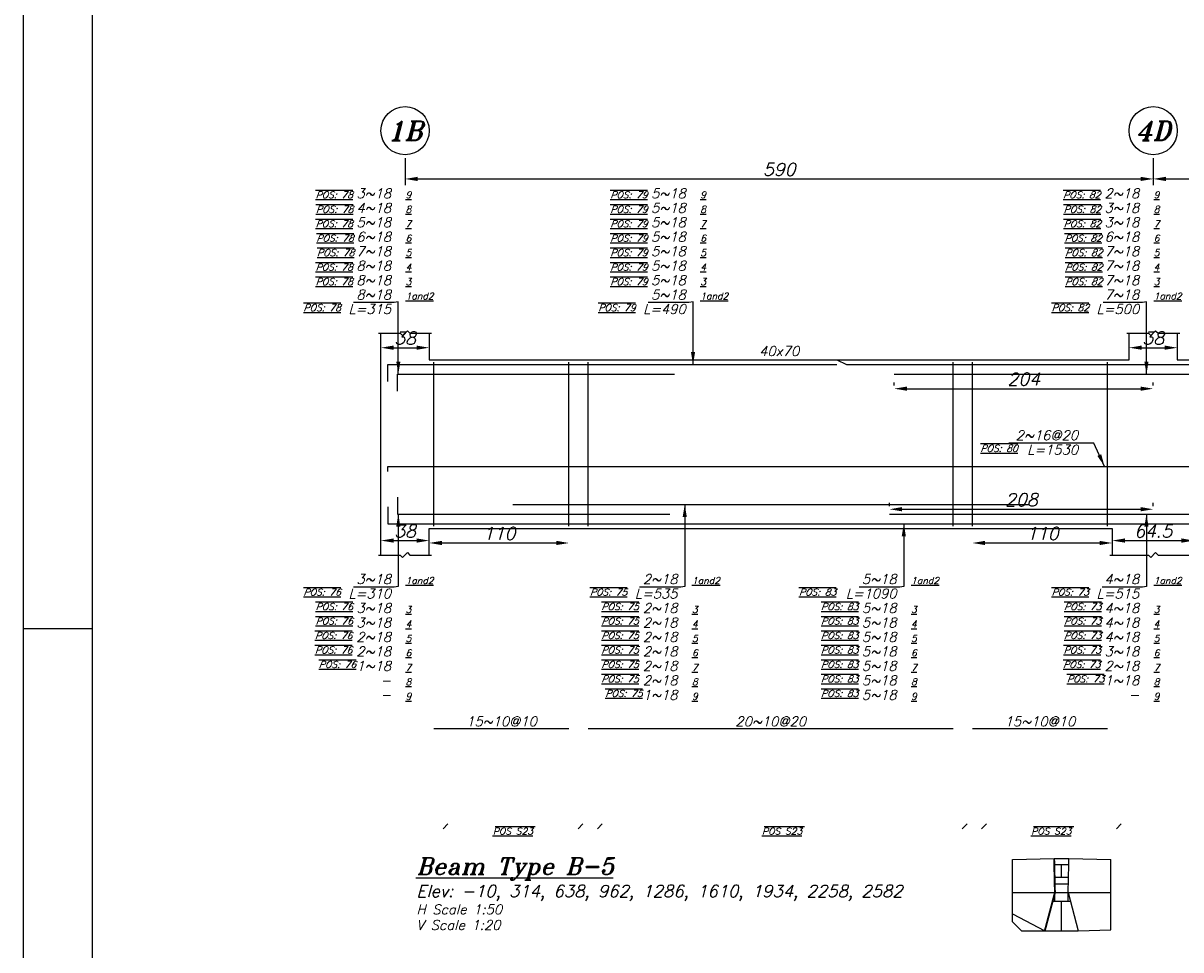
# Model space of a CAD drawing. Header units: inches. Extents: x 826 to 1034, y 702 to 834.
# Tile 66 of 93: x 941 to 959, y 790 to 804. Entities that reach past the tile are written whole.
import ezdxf
from ezdxf.enums import TextEntityAlignment as Align

# ---------------------------------------------------------------- set-up
doc = ezdxf.new("R2010")
doc.units = ezdxf.units.IN
doc.header["$MEASUREMENT"] = 0
for name, color, linetype in [('2', 2, 'Continuous'), ('5', 5, 'Continuous'), ('SAZE_DRAWINGS', 7, 'Continuous')]:
    doc.layers.add(name, color=color, linetype=linetype)
doc.styles.add('SAZE_STYLE', font='romansp.shx', dxfattribs={"oblique": 15})
doc.styles.add('SAZE_STYLE1', font='romant.shx', dxfattribs={"oblique": 15})
doc.dimstyles.new('SAZE_DIM_STYLE', dxfattribs={"dimtxt": 0.2, "dimasz": 0.2, "dimexe": 0.1, "dimexo": 0.05, "dimgap": 0.05, "dimtad": 0, "dimzin": 0, "dimdsep": 46, "dimtxsty": 'SAZE_STYLE', "dimcen": 0.09, "dimclrd": 2, "dimclre": 2, "dimclrt": 3, "dimadec": 0, "dimazin": 0, "dimtfac": 1, "dimtdec": 4, "dimtix": 1, "dimtmove": 1, "dimatfit": 3, "dimfxl": 1, "dimtolj": 1, "dimtzin": 0, "dimarcsym": 0})

# ---------------------------------------------------------------- blocks, each defined once
blk = doc.blocks.new('*D1790')
at = {"layer": 'Defpoints', "color": 0, "transparency": 16777216}
for p in [(946.566, 799.436), (947.327, 799.436), (947.327, 799.208)]:
    blk.add_point(p, dxfattribs=at)
at = {"layer": 'SAZE_DRAWINGS', "color": 2, "lineweight": -2, "transparency": 16777216}
blk.add_line((946.766, 799.208), (947.127, 799.208), dxfattribs=at)
at = {"layer": 'SAZE_DRAWINGS', "color": 2, "transparency": 16777216}
for points in [[(946.766, 799.242), (946.766, 799.175), (946.566, 799.208)], [(947.127, 799.242), (947.127, 799.175), (947.327, 799.208)]]:
    blk.add_solid(points, dxfattribs=at)
at = {"layer": 'SAZE_DRAWINGS', "color": 3, "transparency": 16777216, "insert": (946.946, 799.358), "char_height": 0.2, "attachment_point": 5, "style": 'SAZE_STYLE'}
blk.add_mtext('\\A1;38', dxfattribs=at)
blk = doc.blocks.new('*D1791')
at = {"layer": 'Defpoints', "color": 0, "transparency": 16777216}
for p in [(947.327, 796.167), (946.566, 795.939), (947.327, 795.939)]:
    blk.add_point(p, dxfattribs=at)
at = {"layer": 'SAZE_DRAWINGS', "color": 2, "lineweight": -2, "transparency": 16777216}
blk.add_line((946.766, 796.167), (947.127, 796.167), dxfattribs=at)
at = {"layer": 'SAZE_DRAWINGS', "color": 2, "transparency": 16777216}
for points in [[(946.766, 796.201), (946.766, 796.134), (946.566, 796.167)], [(947.127, 796.201), (947.127, 796.134), (947.327, 796.167)]]:
    blk.add_solid(points, dxfattribs=at)
at = {"layer": 'SAZE_DRAWINGS', "color": 3, "transparency": 16777216, "insert": (946.946, 796.317), "char_height": 0.2, "attachment_point": 5, "style": 'SAZE_STYLE'}
blk.add_mtext('\\A1;38', dxfattribs=at)
blk = doc.blocks.new('*D1792')
at = {"layer": 'Defpoints', "color": 0, "transparency": 16777216}
for p in [(958.365, 799.436), (959.125, 799.436), (959.125, 799.208)]:
    blk.add_point(p, dxfattribs=at)
at = {"layer": 'SAZE_DRAWINGS', "color": 2, "lineweight": -2, "transparency": 16777216}
blk.add_line((958.565, 799.208), (958.925, 799.208), dxfattribs=at)
at = {"layer": 'SAZE_DRAWINGS', "color": 2, "transparency": 16777216}
for points in [[(958.565, 799.242), (958.565, 799.175), (958.365, 799.208)], [(958.925, 799.242), (958.925, 799.175), (959.125, 799.208)]]:
    blk.add_solid(points, dxfattribs=at)
at = {"layer": 'SAZE_DRAWINGS', "color": 3, "transparency": 16777216, "insert": (958.745, 799.358), "char_height": 0.2, "attachment_point": 5, "style": 'SAZE_STYLE'}
blk.add_mtext('\\A1;38', dxfattribs=at)
blk = doc.blocks.new('*D1793')
at = {"layer": 'Defpoints', "color": 0, "transparency": 16777216}
for p in [(959.391, 796.167), (958.099, 795.939), (959.391, 795.939)]:
    blk.add_point(p, dxfattribs=at)
at = {"layer": 'SAZE_DRAWINGS', "color": 2, "lineweight": -2, "transparency": 16777216}
blk.add_line((958.299, 796.167), (959.191, 796.167), dxfattribs=at)
at = {"layer": 'SAZE_DRAWINGS', "color": 2, "transparency": 16777216}
for points in [[(958.299, 796.201), (958.299, 796.134), (958.099, 796.167)], [(959.191, 796.201), (959.191, 796.134), (959.391, 796.167)]]:
    blk.add_solid(points, dxfattribs=at)
at = {"layer": 'SAZE_DRAWINGS', "color": 3, "transparency": 16777216, "insert": (958.745, 796.317), "char_height": 0.2, "attachment_point": 5, "style": 'SAZE_STYLE'}
blk.add_mtext('\\A1;64.5', dxfattribs=at)
blk = doc.blocks.new('*D1830')
at = {"layer": 'Defpoints', "color": 0, "transparency": 16777216}
for p in [(946.946, 802.249), (958.745, 802.249), (958.745, 801.869)]:
    blk.add_point(p, dxfattribs=at)
at = {"layer": 'SAZE_DRAWINGS', "color": 2, "lineweight": -2, "transparency": 16777216}
for p, q in [((946.946, 802.199), (946.946, 801.769)), ((958.745, 802.199), (958.745, 801.769)), ((947.146, 801.869), (958.545, 801.869))]:
    blk.add_line(p, q, dxfattribs=at)
at = {"layer": 'SAZE_DRAWINGS', "color": 2, "transparency": 16777216}
for points in [[(947.146, 801.903), (947.146, 801.836), (946.946, 801.869)], [(958.545, 801.903), (958.545, 801.836), (958.745, 801.869)]]:
    blk.add_solid(points, dxfattribs=at)
at = {"layer": 'SAZE_DRAWINGS', "color": 3, "transparency": 16777216, "insert": (952.846, 802.019), "char_height": 0.2, "attachment_point": 5, "style": 'SAZE_STYLE'}
blk.add_mtext('\\A1;590', dxfattribs=at)
blk = doc.blocks.new('*D1831')
at = {"layer": 'Defpoints', "color": 0, "transparency": 16777216}
for p in [(958.745, 802.249), (968.935, 802.249), (968.935, 801.869)]:
    blk.add_point(p, dxfattribs=at)
at = {"layer": 'SAZE_DRAWINGS', "color": 2, "lineweight": -2, "transparency": 16777216}
for p, q in [((958.745, 802.199), (958.745, 801.769)), ((968.935, 802.199), (968.935, 801.769)), ((958.945, 801.869), (968.735, 801.869))]:
    blk.add_line(p, q, dxfattribs=at)
at = {"layer": 'SAZE_DRAWINGS', "color": 2, "transparency": 16777216}
for points in [[(958.945, 801.903), (958.945, 801.836), (958.745, 801.869)], [(968.735, 801.903), (968.735, 801.836), (968.935, 801.869)]]:
    blk.add_solid(points, dxfattribs=at)
at = {"layer": 'SAZE_DRAWINGS', "color": 3, "transparency": 16777216, "insert": (963.84, 802.019), "char_height": 0.2, "attachment_point": 5, "style": 'SAZE_STYLE'}
blk.add_mtext('\\A1;510', dxfattribs=at)
blk = doc.blocks.new('*D1832')
at = {"layer": 'Defpoints', "color": 0, "transparency": 16777216}
for p in [(954.661, 798.562), (958.745, 798.562), (958.745, 798.562)]:
    blk.add_point(p, dxfattribs=at)
at = {"layer": 'SAZE_DRAWINGS', "color": 2, "lineweight": -2, "transparency": 16777216}
for p, q in [((954.661, 798.612), (954.661, 798.662)), ((958.745, 798.612), (958.745, 798.662)), ((954.861, 798.562), (958.545, 798.562))]:
    blk.add_line(p, q, dxfattribs=at)
at = {"layer": 'SAZE_DRAWINGS', "color": 2, "transparency": 16777216}
for points in [[(954.861, 798.595), (954.861, 798.529), (954.661, 798.562)], [(958.545, 798.595), (958.545, 798.529), (958.745, 798.562)]]:
    blk.add_solid(points, dxfattribs=at)
at = {"layer": 'SAZE_DRAWINGS', "color": 3, "transparency": 16777216, "insert": (956.703, 798.712), "char_height": 0.2, "attachment_point": 5, "style": 'SAZE_STYLE'}
blk.add_mtext('\\A1;204', dxfattribs=at)
blk = doc.blocks.new('*D1833')
at = {"layer": 'Defpoints', "color": 0, "transparency": 16777216}
for p in [(954.586, 796.661), (958.745, 796.661), (958.745, 796.661)]:
    blk.add_point(p, dxfattribs=at)
at = {"layer": 'SAZE_DRAWINGS', "color": 2, "lineweight": -2, "transparency": 16777216}
for p, q in [((954.586, 796.711), (954.586, 796.761)), ((954.786, 796.661), (958.545, 796.661)), ((958.745, 796.711), (958.745, 796.761))]:
    blk.add_line(p, q, dxfattribs=at)
at = {"layer": 'SAZE_DRAWINGS', "color": 2, "transparency": 16777216}
for points in [[(954.786, 796.695), (954.786, 796.628), (954.586, 796.661)], [(958.545, 796.695), (958.545, 796.628), (958.745, 796.661)]]:
    blk.add_solid(points, dxfattribs=at)
at = {"layer": 'SAZE_DRAWINGS', "color": 3, "transparency": 16777216, "insert": (956.666, 796.811), "char_height": 0.2, "attachment_point": 5, "style": 'SAZE_STYLE'}
blk.add_mtext('\\A1;208', dxfattribs=at)
blk = doc.blocks.new('*D1834')
at = {"layer": 'Defpoints', "color": 0, "transparency": 16777216}
for p in [(947.327, 796.129), (949.531, 796.129), (949.531, 796.129)]:
    blk.add_point(p, dxfattribs=at)
at = {"layer": 'SAZE_DRAWINGS', "color": 2, "lineweight": -2, "transparency": 16777216}
blk.add_line((947.527, 796.129), (949.331, 796.129), dxfattribs=at)
at = {"layer": 'SAZE_DRAWINGS', "color": 2, "transparency": 16777216}
for points in [[(947.527, 796.163), (947.527, 796.096), (947.327, 796.129)], [(949.331, 796.163), (949.331, 796.096), (949.531, 796.129)]]:
    blk.add_solid(points, dxfattribs=at)
at = {"layer": 'SAZE_DRAWINGS', "color": 3, "transparency": 16777216, "insert": (948.429, 796.279), "char_height": 0.2, "attachment_point": 5, "style": 'SAZE_STYLE'}
blk.add_mtext('\\A1;110', dxfattribs=at)
blk = doc.blocks.new('*D1835')
at = {"layer": 'Defpoints', "color": 0, "transparency": 16777216}
for p in [(955.894, 796.129), (958.099, 796.129), (958.099, 796.129)]:
    blk.add_point(p, dxfattribs=at)
at = {"layer": 'SAZE_DRAWINGS', "color": 2, "lineweight": -2, "transparency": 16777216}
blk.add_line((956.094, 796.129), (957.899, 796.129), dxfattribs=at)
at = {"layer": 'SAZE_DRAWINGS', "color": 2, "transparency": 16777216}
for points in [[(956.094, 796.163), (956.094, 796.096), (955.894, 796.129)], [(957.899, 796.163), (957.899, 796.096), (958.099, 796.129)]]:
    blk.add_solid(points, dxfattribs=at)
at = {"layer": 'SAZE_DRAWINGS', "color": 3, "transparency": 16777216, "insert": (956.997, 796.279), "char_height": 0.2, "attachment_point": 5, "style": 'SAZE_STYLE'}
blk.add_mtext('\\A1;110', dxfattribs=at)

msp = doc.modelspace()

# ---------------------------------------------------------------- linework, layer by layer
at = {"layer": '2'}
msp.add_line((940.9232, 794.7817), (942.0129, 794.7817), dxfattribs=at)
msp.add_lwpolyline([(1025.6176, 832.842), (940.9232, 832.842), (940.9232, 775.8088), (1025.6176, 775.8088)], close=True, dxfattribs=at)
at = {"layer": '5'}
msp.add_lwpolyline([(942.0129, 776.8273), (1024.5991, 776.8273), (1024.5991, 831.8235), (942.0129, 831.8235)], close=True, dxfattribs=at)
at = {"layer": 'SAZE_DRAWINGS', "color": 8}
for points in [[(946.5283, 799.4364), (946.8704, 799.4364), (946.9084, 799.3984), (946.9845, 799.4744), (947.0225, 799.4364), (947.3646, 799.4364)], [(958.327, 799.4364), (958.6691, 799.4364), (958.7071, 799.3984), (958.7831, 799.4744), (958.8212, 799.4364), (959.1633, 799.4364)], [(946.5283, 795.9392), (946.8704, 795.9392), (946.9084, 795.9012), (946.9845, 795.9772), (947.0225, 795.9392), (947.3646, 795.9392)], [(958.0609, 795.9392), (958.6691, 795.9392), (958.7071, 795.9012), (958.7831, 795.9772), (958.8212, 795.9392), (959.4294, 795.9392)], [(956.5238, 791.1388), (957.1831, 791.1548)], [(956.5238, 790.6168), (956.5238, 791.1388)], [(957.1831, 791.1548), (957.416, 791.1548)], [(957.4139, 791.0585), (957.416, 791.1548)], [(957.416, 791.1548), (958.0754, 791.1388)], [(958.0754, 790.6168), (958.0754, 791.1388)], [(957.1853, 791.0585), (957.4139, 791.0585)], [(957.2996, 790.8577), (957.2996, 791.0585)], [(957.404, 790.6168), (957.4139, 791.0585)], [(957.192, 790.7573), (957.4071, 790.7573)], [(957.1938, 790.8578), (957.4054, 790.8578)], [(956.5238, 790.6168), (957.1952, 790.6168)], [(956.5238, 790.2835), (956.5238, 790.6168)], [(957.1952, 790.4802), (957.1952, 790.6168)], [(957.1952, 790.6168), (957.404, 790.6168)], [(957.404, 790.4802), (957.404, 790.6168)], [(957.404, 790.6168), (957.5598, 790.0144)], [(957.404, 790.6168), (958.0754, 790.6168)], [(958.0774, 790.2835), (958.0754, 790.6168)], [(957.159, 790.4802), (957.4393, 790.4802)], [(957.2976, 790.0144), (957.2991, 790.4802)], [(956.5238, 790.1582), (956.5238, 790.2835)], [(956.5238, 790.2835), (957.0354, 790.0144)], [(958.0754, 790.0305), (958.0774, 790.2835)], [(956.5238, 790.1582), (956.6667, 790.0144)], [(957.5598, 790.0144), (958.0754, 790.0305)], [(956.6667, 790.0144), (957.0354, 790.0144)], [(957.0354, 790.0144), (957.5598, 790.0144)]]:
    msp.add_lwpolyline(points, dxfattribs=at)
at = {"layer": 'SAZE_DRAWINGS', "color": 3, "linetype": 'Continuous'}
for points in [[(946.5663, 795.9392), (946.5663, 799.4364)], [(947.3266, 799.4364), (947.3266, 799.0183), (958.365, 799.0183), (958.365, 799.4364)], [(959.1253, 799.4364), (959.1253, 799.0183), (968.4791, 799.0183), (968.4791, 799.4364)], [(947.3266, 795.9392), (947.3266, 796.3573), (958.0989, 796.3573), (958.0989, 795.9392)]]:
    msp.add_lwpolyline(points, dxfattribs=at)
at = {"layer": 'SAZE_DRAWINGS', "color": 4, "linetype": 'Continuous'}
for points in [[(947.4026, 796.3953), (947.4026, 798.9803)], [(949.5314, 796.3953), (949.5314, 798.9803)], [(949.8355, 796.3953), (949.8355, 798.9803)], [(955.59, 796.3953), (955.59, 798.9803)], [(955.8941, 796.3953), (955.8941, 798.9803)], [(958.0229, 796.3953), (958.0229, 798.9803)]]:
    msp.add_lwpolyline(points, dxfattribs=at)
at = {"layer": 'SAZE_DRAWINGS', "color": 6, "linetype": 'Continuous'}
for points in [[(951.9335, 799.0183), (953.7581, 799.0183), (953.9102, 798.9422), (969.285, 798.9422), (969.285, 798.6762)], [(946.6728, 798.6762), (946.6728, 798.9422), (953.7581, 798.9422)], [(946.8248, 798.5241), (946.8248, 798.7902), (951.1964, 798.7902)], [(954.6611, 798.7902), (962.2638, 798.7902)], [(946.8248, 796.8515), (946.8248, 796.5854), (951.1203, 796.5854)], [(946.6728, 796.6994), (946.6728, 796.4334), (962.8261, 796.4334)], [(948.6453, 796.7375), (956.7802, 796.7375)], [(954.5864, 796.5854), (962.4172, 796.5854)]]:
    msp.add_lwpolyline(points, dxfattribs=at)
at = {"layer": 'SAZE_DRAWINGS', "color": 5, "linetype": 'Continuous'}
msp.add_lwpolyline([(946.6728, 797.257), (946.6728, 797.333), (969.285, 797.333), (969.285, 797.257)], dxfattribs=at)
at = {"layer": 'SAZE_DRAWINGS', "color": 1}
for points in [[(947.4026, 793.2022), (949.5314, 793.2022)], [(949.8355, 793.2022), (955.59, 793.2022)], [(955.8941, 793.2022), (958.0229, 793.2022)], [(947.5461, 791.6228), (947.6221, 791.6988)], [(949.6748, 791.6228), (949.7509, 791.6988)], [(949.979, 791.6228), (950.055, 791.6988)], [(955.7335, 791.6228), (955.8095, 791.6988)], [(956.0376, 791.6228), (956.1136, 791.6988)], [(958.1663, 791.6228), (958.2424, 791.6988)]]:
    msp.add_lwpolyline(points, dxfattribs=at)
at = {"layer": 'SAZE_DRAWINGS', "color": 1, "const_width": 0.0304}
msp.add_lwpolyline([(957.0354, 790.0144), (957.1952, 790.6168), (957.1853, 791.0585), (957.1831, 791.1548)], dxfattribs=at)
at = {"layer": 'SAZE_DRAWINGS', "color": 2}
for centre in [(946.9465, 802.6296), (958.7451, 802.6296)]:
    msp.add_ellipse(centre, major_axis=(0.3801, 0), ratio=1, dxfattribs=at)

# ---------------------------------------------------------------- texts
at = {"layer": 'SAZE_DRAWINGS', "color": 3, "style": 'SAZE_STYLE1', "oblique": 15}
for s, p in [('1B', (946.9465, 802.6296)), ('4D', (958.7451, 802.6296))]:
    msp.add_text(s, height=0.30411, dxfattribs=at).set_placement(p, align=Align.MIDDLE_CENTER)
at = {"layer": 'SAZE_DRAWINGS', "color": 2, "style": 'SAZE_STYLE1', "oblique": 15}
msp.add_text('40x70', height=0.15205, dxfattribs=at).set_placement((952.8458, 799.1551), align=Align.MIDDLE_CENTER)
at = {"layer": 'SAZE_DRAWINGS', "color": 3, "style": 'SAZE_STYLE', "oblique": 15}
for s, p in [('15~10@10', (948.467, 793.2402)), ('20~10@20', (952.7127, 793.2402)), ('15~10@10', (956.9585, 793.2402))]:
    msp.add_text(s, height=0.15205, dxfattribs=at).set_placement(p, align=Align.CENTER)
at = {"layer": 'SAZE_DRAWINGS', "color": 2, "style": 'SAZE_STYLE', "oblique": 15}
for p in [(948.6487, 791.638), (952.8944, 791.638), (957.1401, 791.638)]:
    msp.add_text('%%U%%OPOS S23', height=0.106438, dxfattribs=at).set_placement(p, align=Align.TOP_CENTER)
at = {"layer": 'SAZE_DRAWINGS', "color": 4, "style": 'SAZE_STYLE1', "oblique": 15}
msp.add_text('%%UBeam Type B-5', height=0.266095, dxfattribs=at).set_placement((947.1279, 790.9005))
at = {"layer": 'SAZE_DRAWINGS', "color": 2, "style": 'SAZE_STYLE1', "oblique": 15}
for s, height, p in [('Elev: -10, 314, 638, 962, 1286, 1610, 1934, 2258, 2582', 0.190068, (947.1279, 790.5457)), ('H Scale 1:50', 0.152054, (947.1279, 790.276)), ('V Scale 1:20', 0.152054, (947.1279, 790.0298))]:
    msp.add_text(s, height=height, dxfattribs=at).set_placement(p)
at = {"layer": 'SAZE_DRAWINGS', "color": 3, "style": 'SAZE_STYLE'}
for s, insert, char_height, attachment_point in [('3~18', (946.726, 801.5652), 0.15205, 9), ('5~18', (951.3735, 801.5652), 0.15205, 9), ('2~18', (958.5246, 801.5652), 0.15205, 9), ('4~18', (946.726, 801.3371), 0.15205, 9), ('5~18', (951.3735, 801.3371), 0.15205, 9), ('3~18', (958.5246, 801.3371), 0.15205, 9), ('5~18', (946.726, 801.109), 0.15205, 9), ('5~18', (951.3735, 801.109), 0.15205, 9), ('3~18', (958.5246, 801.109), 0.15205, 9), ('6~18', (946.726, 800.8809), 0.15205, 9), ('5~18', (951.3735, 800.8809), 0.15205, 9), ('6~18', (958.5246, 800.8809), 0.15205, 9), ('7~18', (946.726, 800.6529), 0.15205, 9), ('5~18', (951.3735, 800.6529), 0.15205, 9), ('7~18', (958.5246, 800.6529), 0.15205, 9), ('8~18', (946.726, 800.4248), 0.15205, 9), ('5~18', (951.3735, 800.4248), 0.15205, 9), ('7~18', (958.5246, 800.4248), 0.15205, 9), ('8~18', (946.726, 800.1967), 0.15205, 9), ('5~18', (951.3735, 800.1967), 0.15205, 9), ('7~18', (958.5246, 800.1967), 0.15205, 9), ('\\A1;8~18', (946.726, 799.9686), 0.15205, 9), ('\\A1;5~18', (951.3735, 799.9686), 0.15205, 9), ('\\A1;7~18', (958.5246, 799.9686), 0.15205, 9), ('2~16@20', (957.5607, 797.7512), 0.15205, 9), ('\\A1;3~18', (946.726, 795.483), 0.15205, 9), ('\\A1;2~18', (951.2429, 795.483), 0.15205, 9), ('\\A1;5~18', (954.6982, 795.483), 0.15205, 9), ('\\A1;4~18', (958.5246, 795.483), 0.15205, 9), ('3~18', (946.726, 795.1789), 0.15205, 3), ('2~18', (951.2429, 795.1789), 0.15205, 3), ('5~18', (954.6982, 795.1789), 0.15205, 3), ('4~18', (958.5246, 795.1789), 0.15205, 3), ('3~18', (946.726, 794.9508), 0.15205, 3), ('2~18', (951.2429, 794.9508), 0.15205, 3), ('5~18', (954.6982, 794.9508), 0.15205, 3), ('4~18', (958.5246, 794.9508), 0.15205, 3), ('2~18', (946.726, 794.7227), 0.15205, 3), ('2~18', (951.2429, 794.7227), 0.15205, 3), ('5~18', (954.6982, 794.7227), 0.15205, 3), ('4~18', (958.5246, 794.7227), 0.15205, 3), ('2~18', (946.726, 794.4947), 0.15205, 3), ('2~18', (951.2429, 794.4947), 0.15205, 3), ('5~18', (954.6982, 794.4947), 0.15205, 3), ('3~18', (958.5246, 794.4947), 0.15205, 3), ('1~18', (946.726, 794.2666), 0.15205, 3), ('2~18', (951.2429, 794.2666), 0.15205, 3), ('5~18', (954.6982, 794.2666), 0.15205, 3), ('2~18', (958.5246, 794.2666), 0.15205, 3), ('2~18', (951.2429, 794.0385), 0.15205, 3), ('5~18', (954.6982, 794.0385), 0.15205, 3), ('1~18', (958.5246, 794.0385), 0.15205, 3), ('-', (946.726, 794.0385), 0.1521, 3), ('-', (946.726, 793.8104), 0.1521, 3), ('1~18', (951.2429, 793.8104), 0.15205, 3), ('5~18', (954.6982, 793.8104), 0.15205, 3), ('-', (958.5246, 793.8104), 0.1521, 3)]:
    msp.add_mtext(s, dxfattribs=dict(at, insert=insert, char_height=char_height, attachment_point=attachment_point))
at = {"layer": 'SAZE_DRAWINGS', "color": 2, "style": 'SAZE_STYLE'}
for s, insert, char_height, attachment_point in [('{\\Q20;\\L\\OPOS: 78}', (946.1226, 801.5652), 0.106438, 9), ('{\\L9}', (946.9541, 801.5652), 0.10644, 7), ('{\\Q20;\\L\\OPOS: 79}', (950.7702, 801.5652), 0.106438, 9), ('{\\L9}', (951.6016, 801.5652), 0.10644, 7), ('{\\Q20;\\L\\OPOS: 82}', (957.9128, 801.5652), 0.106438, 9), ('{\\L9}', (958.7527, 801.5652), 0.10644, 7), ('{\\Q20;\\L\\OPOS: 78}', (946.129, 801.3371), 0.106438, 9), ('{\\L8}', (946.9541, 801.3371), 0.10644, 7), ('{\\Q20;\\L\\OPOS: 79}', (950.7702, 801.3371), 0.106438, 9), ('{\\L8}', (951.6016, 801.3371), 0.10644, 7), ('{\\Q20;\\L\\OPOS: 82}', (957.9213, 801.3371), 0.106438, 9), ('{\\L8}', (958.7527, 801.3371), 0.10644, 7), ('{\\Q20;\\L\\OPOS: 78}', (946.1226, 801.109), 0.106438, 9), ('{\\L7}', (946.9541, 801.109), 0.10644, 7), ('{\\Q20;\\L\\OPOS: 79}', (950.7702, 801.109), 0.106438, 9), ('{\\L7}', (951.6016, 801.109), 0.10644, 7), ('{\\Q20;\\L\\OPOS: 82}', (957.9213, 801.109), 0.106438, 9), ('{\\L7}', (958.7527, 801.109), 0.10644, 7), ('{\\Q20;\\L\\OPOS: 78}', (946.1364, 800.8809), 0.106438, 9), ('{\\L6}', (946.9541, 800.8809), 0.10644, 7), ('{\\Q20;\\L\\OPOS: 79}', (950.7702, 800.8809), 0.106438, 9), ('{\\L6}', (951.6016, 800.8809), 0.10644, 7), ('{\\Q20;\\L\\OPOS: 82}', (957.9351, 800.8809), 0.106438, 9), ('{\\L6}', (958.7527, 800.8809), 0.10644, 7), ('{\\Q20;\\L\\OPOS: 78}', (946.146, 800.6529), 0.106438, 9), ('{\\L5}', (946.9541, 800.6529), 0.10644, 7), ('{\\Q20;\\L\\OPOS: 79}', (950.7702, 800.6529), 0.106438, 9), ('{\\L5}', (951.6016, 800.6529), 0.10644, 7), ('{\\Q20;\\L\\OPOS: 82}', (957.9446, 800.6529), 0.106438, 9), ('{\\L5}', (958.7527, 800.6529), 0.10644, 7), ('{\\Q20;\\L\\OPOS: 78}', (946.1226, 800.4248), 0.106438, 9), ('{\\L4}', (946.9541, 800.4248), 0.10644, 7), ('{\\Q20;\\L\\OPOS: 79}', (950.7702, 800.4248), 0.106438, 9), ('{\\L4}', (951.6016, 800.4248), 0.10644, 7), ('{\\Q20;\\L\\OPOS: 82}', (957.9446, 800.4248), 0.106438, 9), ('{\\L4}', (958.7527, 800.4248), 0.10644, 7), ('{\\Q20;\\L\\OPOS: 78}', (946.1226, 800.1967), 0.106438, 9), ('{\\L3}', (946.9541, 800.1967), 0.10644, 7), ('{\\Q20;\\L\\OPOS: 79}', (950.7702, 800.1967), 0.106438, 9), ('{\\L3}', (951.6016, 800.1967), 0.10644, 7), ('{\\Q20;\\L\\OPOS: 82}', (957.9446, 800.1967), 0.106438, 9), ('{\\L3}', (958.7527, 800.1967), 0.10644, 7), ('{\\L1and2}', (946.9541, 799.9686), 0.10644, 7), ('{\\L1and2}', (951.6016, 799.9686), 0.10644, 7), ('{\\L1and2}', (958.7527, 799.9686), 0.10644, 7), ('{\\Q20;\\L\\OPOS: 78}', (945.9325, 799.8926), 0.106438, 3), ('L=315', (946.726, 799.8926), 0.15205, 3), ('{\\Q20;\\L\\OPOS: 79}', (950.5806, 799.8926), 0.106438, 3), ('L=490', (951.3735, 799.8926), 0.15205, 3), ('{\\Q20;\\L\\OPOS: 82}', (957.7317, 799.8926), 0.106438, 3), ('L=500', (958.5246, 799.8926), 0.15205, 3), ('{\\Q20;\\L\\OPOS: 80}', (956.6085, 797.6751), 0.106438, 3), ('L=1530', (957.5607, 797.6751), 0.15205, 3), ('{\\L1and2}', (946.9541, 795.483), 0.10644, 7), ('{\\L1and2}', (951.471, 795.483), 0.10644, 7), ('{\\L1and2}', (954.9263, 795.483), 0.10644, 7), ('{\\L1and2}', (958.7527, 795.483), 0.10644, 7), ('{\\Q20;\\L\\OPOS: 76}', (945.933, 795.407), 0.106438, 3), ('L=310', (946.726, 795.407), 0.15205, 3), ('{\\Q20;\\L\\OPOS: 75}', (950.4494, 795.407), 0.106438, 3), ('L=535', (951.2429, 795.407), 0.15205, 3), ('{\\Q20;\\L\\OPOS: 83}', (953.746, 795.407), 0.106438, 3), ('L=1090', (954.6982, 795.407), 0.15205, 3), ('{\\Q20;\\L\\OPOS: 73}', (957.7311, 795.407), 0.106438, 3), ('L=515', (958.5246, 795.407), 0.15205, 3), ('{\\Q20;\\L\\OPOS: 76}', (946.1226, 795.1789), 0.106438, 3), ('{\\L3}', (946.9541, 795.0269), 0.10644, 7), ('{\\Q20;\\L\\OPOS: 75}', (950.631, 795.1789), 0.106438, 3), ('{\\L3}', (951.471, 795.0269), 0.10644, 7), ('{\\Q20;\\L\\OPOS: 83}', (954.0949, 795.1789), 0.106438, 3), ('{\\L3}', (954.9263, 795.0269), 0.10644, 7), ('{\\Q20;\\L\\OPOS: 73}', (957.9277, 795.1789), 0.106438, 3), ('{\\L3}', (958.7527, 795.0269), 0.10644, 7), ('{\\Q20;\\L\\OPOS: 76}', (946.1226, 794.9508), 0.106438, 3), ('{\\Q20;\\L\\OPOS: 75}', (950.631, 794.9508), 0.106438, 3), ('{\\Q20;\\L\\OPOS: 83}', (954.0949, 794.9508), 0.106438, 3), ('{\\Q20;\\L\\OPOS: 73}', (957.9277, 794.9508), 0.106438, 3), ('{\\L4}', (946.9541, 794.7988), 0.10644, 7), ('{\\L4}', (951.471, 794.7988), 0.10644, 7), ('{\\L4}', (954.9263, 794.7988), 0.10644, 7), ('{\\L4}', (958.7527, 794.7988), 0.10644, 7), ('{\\Q20;\\L\\OPOS: 76}', (946.1141, 794.7227), 0.106438, 3), ('{\\L5}', (946.9541, 794.5707), 0.10644, 7), ('{\\Q20;\\L\\OPOS: 75}', (950.631, 794.7227), 0.106438, 3), ('{\\L5}', (951.471, 794.5707), 0.10644, 7), ('{\\Q20;\\L\\OPOS: 83}', (954.0949, 794.7227), 0.106438, 3), ('{\\L5}', (954.9263, 794.5707), 0.10644, 7), ('{\\Q20;\\L\\OPOS: 73}', (957.9277, 794.7227), 0.106438, 3), ('{\\L5}', (958.7527, 794.5707), 0.10644, 7), ('{\\Q20;\\L\\OPOS: 76}', (946.1141, 794.4947), 0.106438, 3), ('{\\L6}', (946.9541, 794.3426), 0.10644, 7), ('{\\Q20;\\L\\OPOS: 75}', (950.631, 794.4947), 0.106438, 3), ('{\\L6}', (951.471, 794.3426), 0.10644, 7), ('{\\Q20;\\L\\OPOS: 83}', (954.0949, 794.4947), 0.106438, 3), ('{\\L6}', (954.9263, 794.3426), 0.10644, 7), ('{\\Q20;\\L\\OPOS: 73}', (957.9213, 794.4947), 0.106438, 3), ('{\\L6}', (958.7527, 794.3426), 0.10644, 7), ('{\\Q20;\\L\\OPOS: 76}', (946.1743, 794.2666), 0.106438, 3), ('{\\Q20;\\L\\OPOS: 75}', (950.631, 794.2666), 0.106438, 3), ('{\\Q20;\\L\\OPOS: 83}', (954.0949, 794.2666), 0.106438, 3), ('{\\Q20;\\L\\OPOS: 73}', (957.9128, 794.2666), 0.106438, 3), ('{\\L7}', (946.9541, 794.1145), 0.10644, 7), ('{\\Q20;\\L\\OPOS: 75}', (950.631, 794.0385), 0.106438, 3), ('{\\L7}', (951.471, 794.1145), 0.10644, 7), ('{\\Q20;\\L\\OPOS: 83}', (954.0949, 794.0385), 0.106438, 3), ('{\\L7}', (954.9263, 794.1145), 0.10644, 7), ('{\\Q20;\\L\\OPOS: 73}', (957.9729, 794.0385), 0.106438, 3), ('{\\L7}', (958.7527, 794.1145), 0.10644, 7), ('{\\L8}', (946.9541, 793.8864), 0.10644, 7), ('{\\L8}', (951.471, 793.8864), 0.10644, 7), ('{\\L8}', (954.9263, 793.8864), 0.10644, 7), ('{\\L8}', (958.7527, 793.8864), 0.10644, 7), ('{\\L9}', (946.9541, 793.6584), 0.10644, 7), ('{\\Q20;\\L\\OPOS: 75}', (950.6912, 793.8104), 0.106438, 3), ('{\\L9}', (951.471, 793.6584), 0.10644, 7), ('{\\Q20;\\L\\OPOS: 83}', (954.0949, 793.8104), 0.106438, 3), ('{\\L9}', (954.9263, 793.6584), 0.10644, 7), ('{\\L9}', (958.7527, 793.6584), 0.10644, 7)]:
    msp.add_mtext(s, dxfattribs=dict(at, insert=insert, char_height=char_height, attachment_point=attachment_point))

# ---------------------------------------------------------------- dimensions: what is measured, and where the dimension line sits
at = {"layer": 'SAZE_DRAWINGS', "color": 2}
for base, p1, p2, override, picture, middle in [((958.7451, 801.8693), (946.9465, 802.2494), (958.7451, 802.2494), {"dimtxt": 0.2, "dimasz": 0.2, "dimgap": 0.05, "dimtad": 1, "dimdec": 1, "dimlfac": 50, "dimrnd": 1, "dimzin": 8, "dimclrd": 2, "dimclre": 2, "dimclrt": 3}, '*D1830', (952.8458, 802.0193)), ((968.9353, 801.8693), (958.7451, 802.2494), (968.9353, 802.2494), {"dimtxt": 0.2, "dimasz": 0.2, "dimgap": 0.05, "dimtad": 1, "dimdec": 1, "dimlfac": 50, "dimrnd": 1, "dimzin": 8, "dimclrd": 2, "dimclre": 2, "dimclrt": 3}, '*D1831', (963.8402, 802.0193)), ((947.3266, 799.2083), (946.5663, 799.4364), (947.3266, 799.4364), {"dimtxt": 0.2, "dimasz": 0.2, "dimgap": 0.05, "dimtad": 1, "dimdec": 1, "dimlfac": 50, "dimrnd": 0.5, "dimzin": 8, "dimse1": 1, "dimse2": 1, "dimclrd": 2, "dimclre": 2, "dimclrt": 3}, '*D1790', (946.9465, 799.3583)), ((959.1253, 799.2083), (958.365, 799.4364), (959.1253, 799.4364), {"dimtxt": 0.2, "dimasz": 0.2, "dimgap": 0.05, "dimtad": 1, "dimdec": 1, "dimlfac": 50, "dimrnd": 0.5, "dimzin": 8, "dimse1": 1, "dimse2": 1, "dimclrd": 2, "dimclre": 2, "dimclrt": 3}, '*D1792', (958.7451, 799.3583)), ((958.7451, 798.5621), (954.6611, 798.5621), (958.7451, 798.5621), {"dimtxt": 0.2, "dimasz": 0.2, "dimgap": 0.05, "dimtad": 1, "dimdec": 1, "dimlfac": 50, "dimrnd": 1, "dimzin": 8, "dimclrd": 2, "dimclre": 2, "dimclrt": 3}, '*D1832', (956.7031, 798.7121)), ((958.7451, 796.6614), (954.5864, 796.6614), (958.7451, 796.6614), {"dimtxt": 0.2, "dimasz": 0.2, "dimgap": 0.05, "dimtad": 1, "dimdec": 1, "dimlfac": 50, "dimrnd": 1, "dimzin": 8, "dimclrd": 2, "dimclre": 2, "dimclrt": 3}, '*D1833', (956.6658, 796.8114)), ((947.3266, 796.1673), (946.5663, 795.9392), (947.3266, 795.9392), {"dimtxt": 0.2, "dimasz": 0.2, "dimgap": 0.05, "dimtad": 1, "dimdec": 1, "dimlfac": 50, "dimrnd": 0.5, "dimzin": 8, "dimse1": 1, "dimse2": 1, "dimclrd": 2, "dimclre": 2, "dimclrt": 3}, '*D1791', (946.9465, 796.3173)), ((959.3914, 796.1673), (958.0989, 795.9392), (959.3914, 795.9392), {"dimtxt": 0.2, "dimasz": 0.2, "dimgap": 0.05, "dimtad": 1, "dimdec": 1, "dimlfac": 50, "dimrnd": 0.5, "dimzin": 8, "dimse1": 1, "dimse2": 1, "dimclrd": 2, "dimclre": 2, "dimclrt": 3}, '*D1793', (958.7451, 796.3173)), ((949.5314, 796.1292), (947.3266, 796.1292), (949.5314, 796.1292), {"dimtxt": 0.2, "dimasz": 0.2, "dimgap": 0.05, "dimtad": 1, "dimdec": 1, "dimlfac": 50, "dimrnd": 1, "dimzin": 8, "dimse1": 1, "dimse2": 1, "dimclrd": 2, "dimclre": 2, "dimclrt": 3}, '*D1834', (948.429, 796.2792)), ((958.0989, 796.1292), (955.8941, 796.1292), (958.0989, 796.1292), {"dimtxt": 0.2, "dimasz": 0.2, "dimgap": 0.05, "dimtad": 1, "dimdec": 1, "dimlfac": 50, "dimrnd": 1, "dimzin": 8, "dimse1": 1, "dimse2": 1, "dimclrd": 2, "dimclre": 2, "dimclrt": 3}, '*D1835', (956.9965, 796.2792))]:
    dim = msp.add_linear_dim(base=base, p1=p1, p2=p2, dimstyle='SAZE_DIM_STYLE', override=override, dxfattribs=at)
    dim.commit()
    dim.dimension.update_dxf_attribs({"geometry": picture, "text_midpoint": middle})

# ---------------------------------------------------------------- leaders
at = {"layer": 'SAZE_DRAWINGS', "color": 2, "annotation_type": 0, "has_hookline": 1, "hookline_direction": 1}
for points, text_width in [([(946.84, 798.7902), (946.84, 799.9306), (946.776, 799.9186)], 0.5919), ([(951.4876, 798.9422), (951.4876, 799.9306), (951.4235, 799.9186)], 0.5919), ([(958.6387, 798.7902), (958.6387, 799.9306), (958.5746, 799.9186)], 0.5707), ([(957.9789, 797.333), (957.8107, 797.7012), (957.6107, 797.7012)], 1.0904), ([(951.3569, 796.7375), (951.3569, 795.445), (951.2929, 795.433)], 0.5997), ([(946.84, 796.5854), (946.84, 795.445), (946.776, 795.433)], 0.5919), ([(954.8122, 796.4334), (954.8122, 795.445), (954.7482, 795.433)], 0.5919), ([(958.6387, 796.5854), (958.6387, 795.445), (958.5746, 795.433)], 0.5861)]:
    msp.add_leader(points, dimstyle='SAZE_DIM_STYLE', override={"dimasz": 0.2, "dimgap": 0.05, "dimtad": 1, "dimclrd": 2}, dxfattribs=dict(at, text_width=text_width))

doc.saveas('drawing.dxf')
